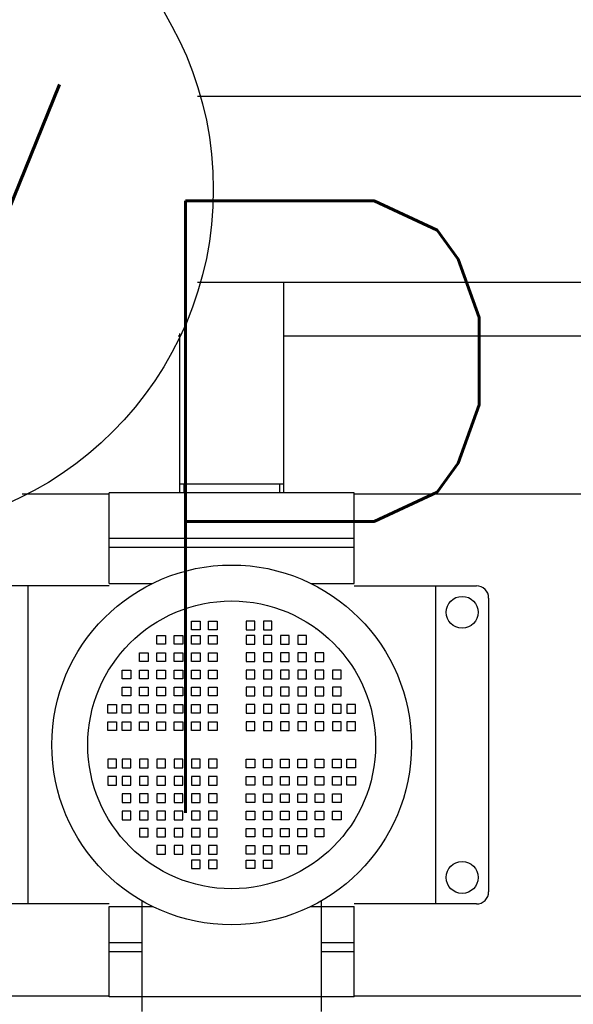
# Model space of a CAD drawing. Header units: inches. Extents: x -281236 to -70395, y 38777 to 102341.
# Tile 41 of 244: x -139533 to -139511, y 41517 to 41557. Entities that reach past the tile are written whole.
import ezdxf

# ---------------------------------------------------------------- set-up
doc = ezdxf.new("R2010")
doc.units = ezdxf.units.IN
doc.header["$MEASUREMENT"] = 0
doc.layers.add('Cieniutko', color=8, linetype='Continuous')
doc.layers.add('E50', color=3, linetype='Continuous')
doc.styles.add('ROMANS', font='romans', dxfattribs={"width": 0.85})

msp = doc.modelspace()

# ---------------------------------------------------------------- linework, layer by layer
at = {"layer": 'Cieniutko'}
for p, q in [((-139526.209, 41553.628), (-139487.11, 41553.628)), ((-139522.69, 41546.018), (-139526.21, 41546.018)), ((-139522.69, 41546.018), (-139522.69, 41537.422)), ((-139501.93, 41546.018), (-139522.69, 41546.018)), ((-139526.93, 41543.822), (-139526.994, 41543.822)), ((-139526.93, 41537.422), (-139526.93, 41543.932)), ((-139501.93, 41543.822), (-139522.69, 41543.822)), ((-139522.69, 41537.771), (-139526.93, 41537.771)), ((-139526.76, 41537.771), (-139526.76, 41537.422)), ((-139522.86, 41537.771), (-139522.86, 41537.422)), ((-139529.81, 41537.372), (-139533.368, 41537.372)), ((-139529.81, 41537.372), (-139533.368, 41537.372)), ((-139519.81, 41537.422), (-139529.81, 41537.422)), ((-139529.81, 41533.722), (-139529.81, 41537.422)), ((-139519.81, 41533.722), (-139519.81, 41537.422)), ((-139504.81, 41537.372), (-139519.81, 41537.372)), ((-139504.81, 41537.372), (-139519.81, 41537.372)), ((-139529.81, 41535.572), (-139519.81, 41535.572)), ((-139529.81, 41535.202), (-139519.81, 41535.202)), ((-139529.81, 41533.622), (-139534.81, 41533.622)), ((-139533.143, 41533.622), (-139533.143, 41520.622)), ((-139529.81, 41533.722), (-139528.044, 41533.722)), ((-139521.575, 41533.722), (-139519.81, 41533.722)), ((-139519.81, 41533.622), (-139514.81, 41533.622)), ((-139516.476, 41533.622), (-139516.476, 41520.622)), ((-139514.31, 41533.122), (-139514.31, 41521.122)), ((-139526.456, 41531.826), (-139526.456, 41532.179)), ((-139526.456, 41532.179), (-139526.103, 41532.179)), ((-139526.103, 41532.179), (-139526.103, 41531.826)), ((-139525.751, 41531.826), (-139525.751, 41532.179)), ((-139525.751, 41532.179), (-139525.398, 41532.179)), ((-139525.398, 41532.179), (-139525.398, 41531.826)), ((-139523.869, 41532.179), (-139524.222, 41532.179)), ((-139524.222, 41532.179), (-139524.222, 41531.826)), ((-139523.869, 41531.826), (-139523.869, 41532.179)), ((-139523.163, 41532.179), (-139523.516, 41532.179)), ((-139523.516, 41532.179), (-139523.516, 41531.826)), ((-139523.163, 41531.826), (-139523.163, 41532.179)), ((-139527.867, 41531.238), (-139527.867, 41531.591)), ((-139527.867, 41531.591), (-139527.515, 41531.591)), ((-139527.867, 41531.238), (-139527.867, 41531.591)), ((-139527.867, 41531.591), (-139527.515, 41531.591)), ((-139527.515, 41531.591), (-139527.515, 41531.238)), ((-139527.515, 41531.591), (-139527.515, 41531.238)), ((-139527.162, 41531.238), (-139527.162, 41531.591)), ((-139527.162, 41531.591), (-139526.809, 41531.591)), ((-139526.809, 41531.591), (-139526.809, 41531.238)), ((-139526.103, 41531.826), (-139526.456, 41531.826)), ((-139526.456, 41531.238), (-139526.456, 41531.591)), ((-139526.456, 41531.591), (-139526.103, 41531.591)), ((-139526.103, 41531.591), (-139526.103, 41531.238)), ((-139525.398, 41531.826), (-139525.751, 41531.826)), ((-139525.751, 41531.238), (-139525.751, 41531.591)), ((-139525.751, 41531.591), (-139525.398, 41531.591)), ((-139525.398, 41531.591), (-139525.398, 41531.238)), ((-139524.222, 41531.826), (-139523.869, 41531.826)), ((-139523.869, 41531.591), (-139524.222, 41531.591)), ((-139524.222, 41531.591), (-139524.222, 41531.238)), ((-139523.869, 41531.238), (-139523.869, 41531.591)), ((-139523.516, 41531.826), (-139523.163, 41531.826)), ((-139523.163, 41531.591), (-139523.516, 41531.591)), ((-139523.516, 41531.591), (-139523.516, 41531.238)), ((-139523.163, 41531.238), (-139523.163, 41531.591)), ((-139522.458, 41531.591), (-139522.811, 41531.591)), ((-139522.811, 41531.591), (-139522.811, 41531.238)), ((-139522.458, 41531.238), (-139522.458, 41531.591)), ((-139521.752, 41531.591), (-139522.105, 41531.591)), ((-139522.105, 41531.591), (-139522.105, 41531.238)), ((-139521.752, 41531.591), (-139522.105, 41531.591)), ((-139522.105, 41531.591), (-139522.105, 41531.238)), ((-139521.752, 41531.238), (-139521.752, 41531.591)), ((-139521.752, 41531.238), (-139521.752, 41531.591)), ((-139521.329, 41531.861), (-139521.39, 41531.861)), ((-139527.515, 41531.238), (-139527.867, 41531.238)), ((-139527.515, 41531.238), (-139527.867, 41531.238)), ((-139526.809, 41531.238), (-139527.162, 41531.238)), ((-139526.103, 41531.238), (-139526.456, 41531.238)), ((-139525.398, 41531.238), (-139525.751, 41531.238)), ((-139524.222, 41531.238), (-139523.869, 41531.238)), ((-139523.516, 41531.238), (-139523.163, 41531.238)), ((-139522.811, 41531.238), (-139522.458, 41531.238)), ((-139522.105, 41531.238), (-139521.752, 41531.238)), ((-139522.105, 41531.238), (-139521.752, 41531.238)), ((-139528.573, 41530.532), (-139528.573, 41530.885)), ((-139528.573, 41530.885), (-139528.22, 41530.885)), ((-139528.22, 41530.885), (-139528.22, 41530.532)), ((-139527.867, 41530.532), (-139527.867, 41530.885)), ((-139527.867, 41530.885), (-139527.515, 41530.885)), ((-139527.867, 41530.532), (-139527.867, 41530.885)), ((-139527.867, 41530.885), (-139527.515, 41530.885)), ((-139527.515, 41530.885), (-139527.515, 41530.532)), ((-139527.515, 41530.885), (-139527.515, 41530.532)), ((-139527.162, 41530.532), (-139527.162, 41530.885)), ((-139527.162, 41530.885), (-139526.809, 41530.885)), ((-139526.809, 41530.885), (-139526.809, 41530.532)), ((-139526.456, 41530.532), (-139526.456, 41530.885)), ((-139526.456, 41530.885), (-139526.103, 41530.885)), ((-139526.103, 41530.885), (-139526.103, 41530.532)), ((-139525.751, 41530.532), (-139525.751, 41530.885)), ((-139525.751, 41530.885), (-139525.398, 41530.885)), ((-139525.398, 41530.885), (-139525.398, 41530.532)), ((-139523.869, 41530.885), (-139524.222, 41530.885)), ((-139524.222, 41530.885), (-139524.222, 41530.532)), ((-139523.869, 41530.532), (-139523.869, 41530.885)), ((-139523.163, 41530.885), (-139523.516, 41530.885)), ((-139523.516, 41530.885), (-139523.516, 41530.532)), ((-139523.163, 41530.532), (-139523.163, 41530.885)), ((-139522.458, 41530.885), (-139522.811, 41530.885)), ((-139522.811, 41530.885), (-139522.811, 41530.532)), ((-139522.458, 41530.532), (-139522.458, 41530.885)), ((-139521.752, 41530.885), (-139522.105, 41530.885)), ((-139522.105, 41530.885), (-139522.105, 41530.532)), ((-139521.752, 41530.885), (-139522.105, 41530.885)), ((-139522.105, 41530.885), (-139522.105, 41530.532)), ((-139521.752, 41530.532), (-139521.752, 41530.885)), ((-139521.752, 41530.532), (-139521.752, 41530.885)), ((-139521.047, 41530.885), (-139521.399, 41530.885)), ((-139521.399, 41530.885), (-139521.399, 41530.532)), ((-139521.047, 41530.532), (-139521.047, 41530.885)), ((-139528.22, 41530.532), (-139528.573, 41530.532)), ((-139527.515, 41530.532), (-139527.867, 41530.532)), ((-139527.515, 41530.532), (-139527.867, 41530.532)), ((-139526.809, 41530.532), (-139527.162, 41530.532)), ((-139526.103, 41530.532), (-139526.456, 41530.532)), ((-139525.398, 41530.532), (-139525.751, 41530.532)), ((-139524.222, 41530.532), (-139523.869, 41530.532)), ((-139523.516, 41530.532), (-139523.163, 41530.532)), ((-139522.811, 41530.532), (-139522.458, 41530.532)), ((-139522.105, 41530.532), (-139521.752, 41530.532)), ((-139522.105, 41530.532), (-139521.752, 41530.532)), ((-139521.399, 41530.532), (-139521.047, 41530.532)), ((-139529.279, 41529.827), (-139529.279, 41530.18)), ((-139529.279, 41530.18), (-139528.926, 41530.18)), ((-139529.279, 41529.827), (-139529.279, 41530.18)), ((-139529.279, 41530.18), (-139528.926, 41530.18)), ((-139528.926, 41530.18), (-139528.926, 41529.827)), ((-139528.926, 41530.18), (-139528.926, 41529.827)), ((-139528.573, 41529.827), (-139528.573, 41530.18)), ((-139528.573, 41530.18), (-139528.22, 41530.18)), ((-139528.573, 41529.827), (-139528.573, 41530.18)), ((-139528.573, 41530.18), (-139528.22, 41530.18)), ((-139528.22, 41530.18), (-139528.22, 41529.827)), ((-139528.22, 41530.18), (-139528.22, 41529.827)), ((-139527.867, 41529.827), (-139527.867, 41530.18)), ((-139527.867, 41530.18), (-139527.515, 41530.18)), ((-139527.867, 41529.827), (-139527.867, 41530.18)), ((-139527.867, 41530.18), (-139527.515, 41530.18)), ((-139527.867, 41529.827), (-139527.867, 41530.18)), ((-139527.867, 41530.18), (-139527.515, 41530.18)), ((-139527.867, 41529.827), (-139527.867, 41530.18)), ((-139527.867, 41530.18), (-139527.515, 41530.18)), ((-139527.515, 41530.18), (-139527.515, 41529.827)), ((-139527.515, 41530.18), (-139527.515, 41529.827)), ((-139527.515, 41530.18), (-139527.515, 41529.827)), ((-139527.515, 41530.18), (-139527.515, 41529.827)), ((-139527.162, 41529.827), (-139527.162, 41530.18)), ((-139527.162, 41530.18), (-139526.809, 41530.18)), ((-139527.162, 41529.827), (-139527.162, 41530.18)), ((-139527.162, 41530.18), (-139526.809, 41530.18)), ((-139526.809, 41530.18), (-139526.809, 41529.827)), ((-139526.809, 41530.18), (-139526.809, 41529.827)), ((-139526.456, 41529.827), (-139526.456, 41530.18)), ((-139526.456, 41530.18), (-139526.103, 41530.18)), ((-139526.456, 41529.827), (-139526.456, 41530.18)), ((-139526.456, 41530.18), (-139526.103, 41530.18)), ((-139526.103, 41530.18), (-139526.103, 41529.827)), ((-139526.103, 41530.18), (-139526.103, 41529.827)), ((-139525.751, 41529.827), (-139525.751, 41530.18)), ((-139525.751, 41530.18), (-139525.398, 41530.18)), ((-139525.751, 41529.827), (-139525.751, 41530.18)), ((-139525.751, 41530.18), (-139525.398, 41530.18)), ((-139525.398, 41530.18), (-139525.398, 41529.827)), ((-139525.398, 41530.18), (-139525.398, 41529.827)), ((-139523.869, 41530.18), (-139524.222, 41530.18)), ((-139524.222, 41530.18), (-139524.222, 41529.827)), ((-139523.869, 41530.18), (-139524.222, 41530.18)), ((-139524.222, 41530.18), (-139524.222, 41529.827)), ((-139523.869, 41529.827), (-139523.869, 41530.18)), ((-139523.869, 41529.827), (-139523.869, 41530.18)), ((-139523.163, 41530.18), (-139523.516, 41530.18)), ((-139523.516, 41530.18), (-139523.516, 41529.827)), ((-139523.163, 41530.18), (-139523.516, 41530.18)), ((-139523.516, 41530.18), (-139523.516, 41529.827)), ((-139523.163, 41529.827), (-139523.163, 41530.18)), ((-139523.163, 41529.827), (-139523.163, 41530.18)), ((-139522.458, 41530.18), (-139522.811, 41530.18)), ((-139522.811, 41530.18), (-139522.811, 41529.827)), ((-139522.458, 41530.18), (-139522.811, 41530.18)), ((-139522.811, 41530.18), (-139522.811, 41529.827)), ((-139522.458, 41529.827), (-139522.458, 41530.18)), ((-139522.458, 41529.827), (-139522.458, 41530.18)), ((-139521.752, 41530.18), (-139522.105, 41530.18)), ((-139522.105, 41530.18), (-139522.105, 41529.827)), ((-139521.752, 41530.18), (-139522.105, 41530.18)), ((-139522.105, 41530.18), (-139522.105, 41529.827)), ((-139521.752, 41530.18), (-139522.105, 41530.18)), ((-139522.105, 41530.18), (-139522.105, 41529.827)), ((-139521.752, 41530.18), (-139522.105, 41530.18)), ((-139522.105, 41530.18), (-139522.105, 41529.827)), ((-139521.752, 41529.827), (-139521.752, 41530.18)), ((-139521.752, 41529.827), (-139521.752, 41530.18)), ((-139521.752, 41529.827), (-139521.752, 41530.18)), ((-139521.752, 41529.827), (-139521.752, 41530.18)), ((-139521.047, 41530.18), (-139521.399, 41530.18)), ((-139521.399, 41530.18), (-139521.399, 41529.827)), ((-139521.047, 41530.18), (-139521.399, 41530.18)), ((-139521.399, 41530.18), (-139521.399, 41529.827)), ((-139521.047, 41529.827), (-139521.047, 41530.18)), ((-139521.047, 41529.827), (-139521.047, 41530.18)), ((-139520.341, 41530.18), (-139520.694, 41530.18)), ((-139520.694, 41530.18), (-139520.694, 41529.827)), ((-139520.341, 41530.18), (-139520.694, 41530.18)), ((-139520.694, 41530.18), (-139520.694, 41529.827)), ((-139520.341, 41529.827), (-139520.341, 41530.18)), ((-139520.341, 41529.827), (-139520.341, 41530.18)), ((-139528.926, 41529.827), (-139529.279, 41529.827)), ((-139528.926, 41529.827), (-139529.279, 41529.827)), ((-139529.279, 41529.121), (-139529.279, 41529.474)), ((-139529.279, 41529.474), (-139528.926, 41529.474)), ((-139528.926, 41529.474), (-139528.926, 41529.121)), ((-139528.22, 41529.827), (-139528.573, 41529.827)), ((-139528.22, 41529.827), (-139528.573, 41529.827)), ((-139528.573, 41529.121), (-139528.573, 41529.474)), ((-139528.573, 41529.474), (-139528.22, 41529.474)), ((-139528.22, 41529.474), (-139528.22, 41529.121)), ((-139527.515, 41529.827), (-139527.867, 41529.827)), ((-139527.515, 41529.827), (-139527.867, 41529.827)), ((-139527.515, 41529.827), (-139527.867, 41529.827)), ((-139527.515, 41529.827), (-139527.867, 41529.827)), ((-139527.867, 41529.121), (-139527.867, 41529.474)), ((-139527.867, 41529.474), (-139527.515, 41529.474)), ((-139527.867, 41529.121), (-139527.867, 41529.474)), ((-139527.867, 41529.474), (-139527.515, 41529.474)), ((-139527.515, 41529.474), (-139527.515, 41529.121)), ((-139527.515, 41529.474), (-139527.515, 41529.121)), ((-139526.809, 41529.827), (-139527.162, 41529.827)), ((-139526.809, 41529.827), (-139527.162, 41529.827)), ((-139527.162, 41529.121), (-139527.162, 41529.474)), ((-139527.162, 41529.474), (-139526.809, 41529.474)), ((-139526.809, 41529.474), (-139526.809, 41529.121)), ((-139526.103, 41529.827), (-139526.456, 41529.827)), ((-139526.103, 41529.827), (-139526.456, 41529.827)), ((-139526.456, 41529.121), (-139526.456, 41529.474)), ((-139526.456, 41529.474), (-139526.103, 41529.474)), ((-139526.103, 41529.474), (-139526.103, 41529.121)), ((-139525.398, 41529.827), (-139525.751, 41529.827)), ((-139525.398, 41529.827), (-139525.751, 41529.827)), ((-139525.751, 41529.121), (-139525.751, 41529.474)), ((-139525.751, 41529.474), (-139525.398, 41529.474)), ((-139525.398, 41529.474), (-139525.398, 41529.121)), ((-139524.222, 41529.827), (-139523.869, 41529.827)), ((-139524.222, 41529.827), (-139523.869, 41529.827)), ((-139523.869, 41529.474), (-139524.222, 41529.474)), ((-139524.222, 41529.474), (-139524.222, 41529.121)), ((-139523.869, 41529.121), (-139523.869, 41529.474)), ((-139523.516, 41529.827), (-139523.163, 41529.827)), ((-139523.516, 41529.827), (-139523.163, 41529.827)), ((-139523.163, 41529.474), (-139523.516, 41529.474)), ((-139523.516, 41529.474), (-139523.516, 41529.121)), ((-139523.163, 41529.121), (-139523.163, 41529.474)), ((-139522.811, 41529.827), (-139522.458, 41529.827)), ((-139522.811, 41529.827), (-139522.458, 41529.827)), ((-139522.458, 41529.474), (-139522.811, 41529.474)), ((-139522.811, 41529.474), (-139522.811, 41529.121)), ((-139522.458, 41529.121), (-139522.458, 41529.474)), ((-139522.105, 41529.827), (-139521.752, 41529.827)), ((-139522.105, 41529.827), (-139521.752, 41529.827)), ((-139522.105, 41529.827), (-139521.752, 41529.827)), ((-139522.105, 41529.827), (-139521.752, 41529.827)), ((-139521.752, 41529.474), (-139522.105, 41529.474)), ((-139522.105, 41529.474), (-139522.105, 41529.121)), ((-139521.752, 41529.474), (-139522.105, 41529.474)), ((-139522.105, 41529.474), (-139522.105, 41529.121)), ((-139521.752, 41529.121), (-139521.752, 41529.474)), ((-139521.752, 41529.121), (-139521.752, 41529.474)), ((-139521.399, 41529.827), (-139521.047, 41529.827)), ((-139521.399, 41529.827), (-139521.047, 41529.827)), ((-139521.047, 41529.474), (-139521.399, 41529.474)), ((-139521.399, 41529.474), (-139521.399, 41529.121)), ((-139521.047, 41529.121), (-139521.047, 41529.474)), ((-139520.694, 41529.827), (-139520.341, 41529.827)), ((-139520.694, 41529.827), (-139520.341, 41529.827)), ((-139520.341, 41529.474), (-139520.694, 41529.474)), ((-139520.694, 41529.474), (-139520.694, 41529.121)), ((-139520.341, 41529.121), (-139520.341, 41529.474)), ((-139528.926, 41529.121), (-139529.279, 41529.121)), ((-139528.22, 41529.121), (-139528.573, 41529.121)), ((-139527.515, 41529.121), (-139527.867, 41529.121)), ((-139527.515, 41529.121), (-139527.867, 41529.121)), ((-139526.809, 41529.121), (-139527.162, 41529.121)), ((-139526.103, 41529.121), (-139526.456, 41529.121)), ((-139525.398, 41529.121), (-139525.751, 41529.121)), ((-139524.222, 41529.121), (-139523.869, 41529.121)), ((-139523.516, 41529.121), (-139523.163, 41529.121)), ((-139522.811, 41529.121), (-139522.458, 41529.121)), ((-139522.105, 41529.121), (-139521.752, 41529.121)), ((-139522.105, 41529.121), (-139521.752, 41529.121)), ((-139521.399, 41529.121), (-139521.047, 41529.121)), ((-139520.694, 41529.121), (-139520.341, 41529.121)), ((-139529.867, 41528.416), (-139529.867, 41528.768)), ((-139529.867, 41528.768), (-139529.514, 41528.768)), ((-139529.514, 41528.768), (-139529.514, 41528.416)), ((-139529.279, 41528.416), (-139529.279, 41528.768)), ((-139529.279, 41528.768), (-139528.926, 41528.768)), ((-139528.926, 41528.768), (-139528.926, 41528.416)), ((-139528.573, 41528.416), (-139528.573, 41528.768)), ((-139528.573, 41528.768), (-139528.22, 41528.768)), ((-139528.22, 41528.768), (-139528.22, 41528.416)), ((-139527.867, 41528.416), (-139527.867, 41528.768)), ((-139527.867, 41528.768), (-139527.515, 41528.768)), ((-139527.867, 41528.416), (-139527.867, 41528.768)), ((-139527.867, 41528.768), (-139527.515, 41528.768)), ((-139527.515, 41528.768), (-139527.515, 41528.416)), ((-139527.515, 41528.768), (-139527.515, 41528.416)), ((-139527.162, 41528.416), (-139527.162, 41528.768)), ((-139527.162, 41528.768), (-139526.809, 41528.768)), ((-139526.809, 41528.768), (-139526.809, 41528.416)), ((-139526.456, 41528.416), (-139526.456, 41528.768)), ((-139526.456, 41528.768), (-139526.103, 41528.768)), ((-139526.103, 41528.768), (-139526.103, 41528.416)), ((-139525.751, 41528.416), (-139525.751, 41528.768)), ((-139525.751, 41528.768), (-139525.398, 41528.768)), ((-139525.398, 41528.768), (-139525.398, 41528.416)), ((-139523.869, 41528.768), (-139524.222, 41528.768)), ((-139524.222, 41528.768), (-139524.222, 41528.416)), ((-139523.869, 41528.416), (-139523.869, 41528.768)), ((-139523.163, 41528.768), (-139523.516, 41528.768)), ((-139523.516, 41528.768), (-139523.516, 41528.416)), ((-139523.163, 41528.416), (-139523.163, 41528.768)), ((-139522.458, 41528.768), (-139522.811, 41528.768)), ((-139522.811, 41528.768), (-139522.811, 41528.416)), ((-139522.458, 41528.416), (-139522.458, 41528.768)), ((-139521.752, 41528.768), (-139522.105, 41528.768)), ((-139522.105, 41528.768), (-139522.105, 41528.416)), ((-139521.752, 41528.768), (-139522.105, 41528.768)), ((-139522.105, 41528.768), (-139522.105, 41528.416)), ((-139521.752, 41528.416), (-139521.752, 41528.768)), ((-139521.752, 41528.416), (-139521.752, 41528.768)), ((-139521.047, 41528.768), (-139521.399, 41528.768)), ((-139521.399, 41528.768), (-139521.399, 41528.416)), ((-139521.047, 41528.416), (-139521.047, 41528.768)), ((-139520.341, 41528.768), (-139520.694, 41528.768)), ((-139520.694, 41528.768), (-139520.694, 41528.416)), ((-139520.341, 41528.416), (-139520.341, 41528.768)), ((-139519.753, 41528.768), (-139520.106, 41528.768)), ((-139520.106, 41528.768), (-139520.106, 41528.416)), ((-139519.753, 41528.416), (-139519.753, 41528.768)), ((-139529.514, 41528.416), (-139529.867, 41528.416)), ((-139528.926, 41528.416), (-139529.279, 41528.416)), ((-139528.22, 41528.416), (-139528.573, 41528.416)), ((-139527.515, 41528.416), (-139527.867, 41528.416)), ((-139527.515, 41528.416), (-139527.867, 41528.416)), ((-139526.809, 41528.416), (-139527.162, 41528.416)), ((-139526.103, 41528.416), (-139526.456, 41528.416)), ((-139525.398, 41528.416), (-139525.751, 41528.416)), ((-139524.222, 41528.416), (-139523.869, 41528.416)), ((-139523.516, 41528.416), (-139523.163, 41528.416)), ((-139522.811, 41528.416), (-139522.458, 41528.416)), ((-139522.105, 41528.416), (-139521.752, 41528.416)), ((-139522.105, 41528.416), (-139521.752, 41528.416)), ((-139521.399, 41528.416), (-139521.047, 41528.416)), ((-139520.694, 41528.416), (-139520.341, 41528.416)), ((-139520.106, 41528.416), (-139519.753, 41528.416)), ((-139529.867, 41527.71), (-139529.867, 41528.063)), ((-139529.867, 41528.063), (-139529.514, 41528.063)), ((-139529.514, 41528.063), (-139529.514, 41527.71)), ((-139529.279, 41527.71), (-139529.279, 41528.063)), ((-139529.279, 41528.063), (-139528.926, 41528.063)), ((-139528.926, 41528.063), (-139528.926, 41527.71)), ((-139528.573, 41527.71), (-139528.573, 41528.063)), ((-139528.573, 41528.063), (-139528.22, 41528.063)), ((-139528.22, 41528.063), (-139528.22, 41527.71)), ((-139527.867, 41527.71), (-139527.867, 41528.063)), ((-139527.867, 41528.063), (-139527.515, 41528.063)), ((-139527.867, 41527.71), (-139527.867, 41528.063)), ((-139527.867, 41528.063), (-139527.515, 41528.063)), ((-139527.515, 41528.063), (-139527.515, 41527.71)), ((-139527.515, 41528.063), (-139527.515, 41527.71)), ((-139527.162, 41527.71), (-139527.162, 41528.063)), ((-139527.162, 41528.063), (-139526.809, 41528.063)), ((-139526.809, 41528.063), (-139526.809, 41527.71)), ((-139526.456, 41527.71), (-139526.456, 41528.063)), ((-139526.456, 41528.063), (-139526.103, 41528.063)), ((-139526.103, 41528.063), (-139526.103, 41527.71)), ((-139525.751, 41527.71), (-139525.751, 41528.063)), ((-139525.751, 41528.063), (-139525.398, 41528.063)), ((-139525.398, 41528.063), (-139525.398, 41527.71)), ((-139523.869, 41528.063), (-139524.222, 41528.063)), ((-139524.222, 41528.063), (-139524.222, 41527.71)), ((-139523.869, 41527.71), (-139523.869, 41528.063)), ((-139523.163, 41528.063), (-139523.516, 41528.063)), ((-139523.516, 41528.063), (-139523.516, 41527.71)), ((-139523.163, 41527.71), (-139523.163, 41528.063)), ((-139522.458, 41528.063), (-139522.811, 41528.063)), ((-139522.811, 41528.063), (-139522.811, 41527.71)), ((-139522.458, 41527.71), (-139522.458, 41528.063)), ((-139521.752, 41528.063), (-139522.105, 41528.063)), ((-139522.105, 41528.063), (-139522.105, 41527.71)), ((-139521.752, 41528.063), (-139522.105, 41528.063)), ((-139522.105, 41528.063), (-139522.105, 41527.71)), ((-139521.752, 41527.71), (-139521.752, 41528.063)), ((-139521.752, 41527.71), (-139521.752, 41528.063)), ((-139521.047, 41528.063), (-139521.399, 41528.063)), ((-139521.399, 41528.063), (-139521.399, 41527.71)), ((-139521.047, 41527.71), (-139521.047, 41528.063)), ((-139520.341, 41528.063), (-139520.694, 41528.063)), ((-139520.694, 41528.063), (-139520.694, 41527.71)), ((-139520.341, 41527.71), (-139520.341, 41528.063)), ((-139519.753, 41528.063), (-139520.106, 41528.063)), ((-139520.106, 41528.063), (-139520.106, 41527.71)), ((-139519.753, 41527.71), (-139519.753, 41528.063)), ((-139529.514, 41527.71), (-139529.867, 41527.71)), ((-139528.926, 41527.71), (-139529.279, 41527.71)), ((-139528.22, 41527.71), (-139528.573, 41527.71)), ((-139527.515, 41527.71), (-139527.867, 41527.71)), ((-139527.515, 41527.71), (-139527.867, 41527.71)), ((-139526.809, 41527.71), (-139527.162, 41527.71)), ((-139526.103, 41527.71), (-139526.456, 41527.71)), ((-139525.398, 41527.71), (-139525.751, 41527.71)), ((-139524.222, 41527.71), (-139523.869, 41527.71)), ((-139523.516, 41527.71), (-139523.163, 41527.71)), ((-139522.811, 41527.71), (-139522.458, 41527.71)), ((-139522.105, 41527.71), (-139521.752, 41527.71)), ((-139522.105, 41527.71), (-139521.752, 41527.71)), ((-139521.399, 41527.71), (-139521.047, 41527.71)), ((-139520.694, 41527.71), (-139520.341, 41527.71)), ((-139520.106, 41527.71), (-139519.753, 41527.71)), ((-139529.514, 41526.534), (-139529.867, 41526.534)), ((-139529.867, 41526.534), (-139529.867, 41526.181)), ((-139529.514, 41526.181), (-139529.514, 41526.534)), ((-139528.926, 41526.534), (-139529.279, 41526.534)), ((-139529.279, 41526.534), (-139529.279, 41526.181)), ((-139528.926, 41526.181), (-139528.926, 41526.534)), ((-139528.22, 41526.534), (-139528.573, 41526.534)), ((-139528.573, 41526.534), (-139528.573, 41526.181)), ((-139528.22, 41526.181), (-139528.22, 41526.534)), ((-139527.515, 41526.534), (-139527.867, 41526.534)), ((-139527.867, 41526.534), (-139527.867, 41526.181)), ((-139527.515, 41526.534), (-139527.867, 41526.534)), ((-139527.867, 41526.534), (-139527.867, 41526.181)), ((-139527.515, 41526.181), (-139527.515, 41526.534)), ((-139527.515, 41526.181), (-139527.515, 41526.534)), ((-139526.809, 41526.534), (-139527.162, 41526.534)), ((-139527.162, 41526.534), (-139527.162, 41526.181)), ((-139526.809, 41526.181), (-139526.809, 41526.534)), ((-139526.103, 41526.534), (-139526.456, 41526.534)), ((-139526.456, 41526.534), (-139526.456, 41526.181)), ((-139526.103, 41526.181), (-139526.103, 41526.534)), ((-139525.398, 41526.534), (-139525.751, 41526.534)), ((-139525.751, 41526.534), (-139525.751, 41526.181)), ((-139525.398, 41526.181), (-139525.398, 41526.534)), ((-139524.222, 41526.534), (-139523.869, 41526.534)), ((-139524.222, 41526.181), (-139524.222, 41526.534)), ((-139523.869, 41526.534), (-139523.869, 41526.181)), ((-139523.516, 41526.534), (-139523.163, 41526.534)), ((-139523.516, 41526.181), (-139523.516, 41526.534)), ((-139523.163, 41526.534), (-139523.163, 41526.181)), ((-139522.811, 41526.534), (-139522.458, 41526.534)), ((-139522.811, 41526.181), (-139522.811, 41526.534)), ((-139522.458, 41526.534), (-139522.458, 41526.181)), ((-139522.105, 41526.534), (-139521.752, 41526.534)), ((-139522.105, 41526.181), (-139522.105, 41526.534)), ((-139522.105, 41526.534), (-139521.752, 41526.534)), ((-139522.105, 41526.181), (-139522.105, 41526.534)), ((-139521.752, 41526.534), (-139521.752, 41526.181)), ((-139521.752, 41526.534), (-139521.752, 41526.181)), ((-139521.399, 41526.534), (-139521.047, 41526.534)), ((-139521.399, 41526.181), (-139521.399, 41526.534)), ((-139521.047, 41526.534), (-139521.047, 41526.181)), ((-139520.694, 41526.534), (-139520.341, 41526.534)), ((-139520.694, 41526.181), (-139520.694, 41526.534)), ((-139520.341, 41526.534), (-139520.341, 41526.181)), ((-139520.106, 41526.534), (-139519.753, 41526.534)), ((-139520.106, 41526.181), (-139520.106, 41526.534)), ((-139519.753, 41526.534), (-139519.753, 41526.181)), ((-139529.867, 41526.181), (-139529.514, 41526.181)), ((-139529.279, 41526.181), (-139528.926, 41526.181)), ((-139528.573, 41526.181), (-139528.22, 41526.181)), ((-139527.867, 41526.181), (-139527.515, 41526.181)), ((-139527.867, 41526.181), (-139527.515, 41526.181)), ((-139527.162, 41526.181), (-139526.809, 41526.181)), ((-139526.456, 41526.181), (-139526.103, 41526.181)), ((-139525.751, 41526.181), (-139525.398, 41526.181)), ((-139523.869, 41526.181), (-139524.222, 41526.181)), ((-139523.163, 41526.181), (-139523.516, 41526.181)), ((-139522.458, 41526.181), (-139522.811, 41526.181)), ((-139521.752, 41526.181), (-139522.105, 41526.181)), ((-139521.752, 41526.181), (-139522.105, 41526.181)), ((-139521.047, 41526.181), (-139521.399, 41526.181)), ((-139520.341, 41526.181), (-139520.694, 41526.181)), ((-139519.753, 41526.181), (-139520.106, 41526.181)), ((-139529.514, 41525.828), (-139529.867, 41525.828)), ((-139529.867, 41525.828), (-139529.867, 41525.476)), ((-139529.867, 41525.476), (-139529.514, 41525.476)), ((-139529.514, 41525.476), (-139529.514, 41525.828)), ((-139528.926, 41525.828), (-139529.279, 41525.828)), ((-139529.279, 41525.828), (-139529.279, 41525.476)), ((-139529.279, 41525.476), (-139528.926, 41525.476)), ((-139528.926, 41525.476), (-139528.926, 41525.828)), ((-139528.22, 41525.828), (-139528.573, 41525.828)), ((-139528.573, 41525.828), (-139528.573, 41525.476)), ((-139528.573, 41525.476), (-139528.22, 41525.476)), ((-139528.22, 41525.476), (-139528.22, 41525.828)), ((-139527.515, 41525.828), (-139527.867, 41525.828)), ((-139527.867, 41525.828), (-139527.867, 41525.476)), ((-139527.515, 41525.828), (-139527.867, 41525.828)), ((-139527.867, 41525.828), (-139527.867, 41525.476)), ((-139527.867, 41525.476), (-139527.515, 41525.476)), ((-139527.867, 41525.476), (-139527.515, 41525.476)), ((-139527.515, 41525.476), (-139527.515, 41525.828)), ((-139527.515, 41525.476), (-139527.515, 41525.828)), ((-139526.809, 41525.828), (-139527.162, 41525.828)), ((-139527.162, 41525.828), (-139527.162, 41525.476)), ((-139527.162, 41525.476), (-139526.809, 41525.476)), ((-139526.809, 41525.476), (-139526.809, 41525.828)), ((-139526.103, 41525.828), (-139526.456, 41525.828)), ((-139526.456, 41525.828), (-139526.456, 41525.476)), ((-139526.456, 41525.476), (-139526.103, 41525.476)), ((-139526.103, 41525.476), (-139526.103, 41525.828)), ((-139525.398, 41525.828), (-139525.751, 41525.828)), ((-139525.751, 41525.828), (-139525.751, 41525.476)), ((-139525.751, 41525.476), (-139525.398, 41525.476)), ((-139525.398, 41525.476), (-139525.398, 41525.828)), ((-139524.222, 41525.828), (-139523.869, 41525.828)), ((-139524.222, 41525.476), (-139524.222, 41525.828)), ((-139523.869, 41525.476), (-139524.222, 41525.476)), ((-139523.869, 41525.828), (-139523.869, 41525.476)), ((-139523.516, 41525.828), (-139523.163, 41525.828)), ((-139523.516, 41525.476), (-139523.516, 41525.828)), ((-139523.163, 41525.476), (-139523.516, 41525.476)), ((-139523.163, 41525.828), (-139523.163, 41525.476)), ((-139522.811, 41525.828), (-139522.458, 41525.828)), ((-139522.811, 41525.476), (-139522.811, 41525.828)), ((-139522.458, 41525.476), (-139522.811, 41525.476)), ((-139522.458, 41525.828), (-139522.458, 41525.476)), ((-139522.105, 41525.828), (-139521.752, 41525.828)), ((-139522.105, 41525.476), (-139522.105, 41525.828)), ((-139522.105, 41525.828), (-139521.752, 41525.828)), ((-139522.105, 41525.476), (-139522.105, 41525.828)), ((-139521.752, 41525.476), (-139522.105, 41525.476)), ((-139521.752, 41525.476), (-139522.105, 41525.476)), ((-139521.752, 41525.828), (-139521.752, 41525.476)), ((-139521.752, 41525.828), (-139521.752, 41525.476)), ((-139521.399, 41525.828), (-139521.047, 41525.828)), ((-139521.399, 41525.476), (-139521.399, 41525.828)), ((-139521.047, 41525.476), (-139521.399, 41525.476)), ((-139521.047, 41525.828), (-139521.047, 41525.476)), ((-139520.694, 41525.828), (-139520.341, 41525.828)), ((-139520.694, 41525.476), (-139520.694, 41525.828)), ((-139520.341, 41525.476), (-139520.694, 41525.476)), ((-139520.341, 41525.828), (-139520.341, 41525.476)), ((-139520.106, 41525.828), (-139519.753, 41525.828)), ((-139520.106, 41525.476), (-139520.106, 41525.828)), ((-139519.753, 41525.476), (-139520.106, 41525.476)), ((-139519.753, 41525.828), (-139519.753, 41525.476)), ((-139528.926, 41525.123), (-139529.279, 41525.123)), ((-139529.279, 41525.123), (-139529.279, 41524.77)), ((-139528.926, 41524.77), (-139528.926, 41525.123)), ((-139528.22, 41525.123), (-139528.573, 41525.123)), ((-139528.573, 41525.123), (-139528.573, 41524.77)), ((-139528.22, 41524.77), (-139528.22, 41525.123)), ((-139527.515, 41525.123), (-139527.867, 41525.123)), ((-139527.867, 41525.123), (-139527.867, 41524.77)), ((-139527.515, 41525.123), (-139527.867, 41525.123)), ((-139527.867, 41525.123), (-139527.867, 41524.77)), ((-139527.515, 41524.77), (-139527.515, 41525.123)), ((-139527.515, 41524.77), (-139527.515, 41525.123)), ((-139526.809, 41525.123), (-139527.162, 41525.123)), ((-139527.162, 41525.123), (-139527.162, 41524.77)), ((-139526.809, 41524.77), (-139526.809, 41525.123)), ((-139526.103, 41525.123), (-139526.456, 41525.123)), ((-139526.456, 41525.123), (-139526.456, 41524.77)), ((-139526.103, 41524.77), (-139526.103, 41525.123)), ((-139525.398, 41525.123), (-139525.751, 41525.123)), ((-139525.751, 41525.123), (-139525.751, 41524.77)), ((-139525.398, 41524.77), (-139525.398, 41525.123)), ((-139524.222, 41525.123), (-139523.869, 41525.123)), ((-139524.222, 41524.77), (-139524.222, 41525.123)), ((-139523.869, 41525.123), (-139523.869, 41524.77)), ((-139523.516, 41525.123), (-139523.163, 41525.123)), ((-139523.516, 41524.77), (-139523.516, 41525.123)), ((-139523.163, 41525.123), (-139523.163, 41524.77)), ((-139522.811, 41525.123), (-139522.458, 41525.123)), ((-139522.811, 41524.77), (-139522.811, 41525.123)), ((-139522.458, 41525.123), (-139522.458, 41524.77)), ((-139522.105, 41525.123), (-139521.752, 41525.123)), ((-139522.105, 41524.77), (-139522.105, 41525.123)), ((-139522.105, 41525.123), (-139521.752, 41525.123)), ((-139522.105, 41524.77), (-139522.105, 41525.123)), ((-139521.752, 41525.123), (-139521.752, 41524.77)), ((-139521.752, 41525.123), (-139521.752, 41524.77)), ((-139521.399, 41525.123), (-139521.047, 41525.123)), ((-139521.399, 41524.77), (-139521.399, 41525.123)), ((-139521.047, 41525.123), (-139521.047, 41524.77)), ((-139520.694, 41525.123), (-139520.341, 41525.123)), ((-139520.694, 41524.77), (-139520.694, 41525.123)), ((-139520.341, 41525.123), (-139520.341, 41524.77)), ((-139529.279, 41524.77), (-139528.926, 41524.77)), ((-139528.573, 41524.77), (-139528.22, 41524.77)), ((-139527.867, 41524.77), (-139527.515, 41524.77)), ((-139527.867, 41524.77), (-139527.515, 41524.77)), ((-139527.162, 41524.77), (-139526.809, 41524.77)), ((-139526.456, 41524.77), (-139526.103, 41524.77)), ((-139525.751, 41524.77), (-139525.398, 41524.77)), ((-139523.869, 41524.77), (-139524.222, 41524.77)), ((-139523.163, 41524.77), (-139523.516, 41524.77)), ((-139522.458, 41524.77), (-139522.811, 41524.77)), ((-139521.752, 41524.77), (-139522.105, 41524.77)), ((-139521.752, 41524.77), (-139522.105, 41524.77)), ((-139521.047, 41524.77), (-139521.399, 41524.77)), ((-139520.341, 41524.77), (-139520.694, 41524.77)), ((-139528.926, 41524.417), (-139529.279, 41524.417)), ((-139529.279, 41524.417), (-139529.279, 41524.064)), ((-139528.926, 41524.417), (-139529.279, 41524.417)), ((-139529.279, 41524.417), (-139529.279, 41524.064)), ((-139528.926, 41524.064), (-139528.926, 41524.417)), ((-139528.926, 41524.064), (-139528.926, 41524.417)), ((-139528.22, 41524.417), (-139528.573, 41524.417)), ((-139528.573, 41524.417), (-139528.573, 41524.064)), ((-139528.22, 41524.417), (-139528.573, 41524.417)), ((-139528.573, 41524.417), (-139528.573, 41524.064)), ((-139528.22, 41524.064), (-139528.22, 41524.417)), ((-139528.22, 41524.064), (-139528.22, 41524.417)), ((-139527.515, 41524.417), (-139527.867, 41524.417)), ((-139527.867, 41524.417), (-139527.867, 41524.064)), ((-139527.515, 41524.417), (-139527.867, 41524.417)), ((-139527.867, 41524.417), (-139527.867, 41524.064)), ((-139527.515, 41524.417), (-139527.867, 41524.417)), ((-139527.867, 41524.417), (-139527.867, 41524.064)), ((-139527.515, 41524.417), (-139527.867, 41524.417)), ((-139527.867, 41524.417), (-139527.867, 41524.064)), ((-139527.515, 41524.064), (-139527.515, 41524.417)), ((-139527.515, 41524.064), (-139527.515, 41524.417)), ((-139527.515, 41524.064), (-139527.515, 41524.417)), ((-139527.515, 41524.064), (-139527.515, 41524.417)), ((-139526.809, 41524.417), (-139527.162, 41524.417)), ((-139527.162, 41524.417), (-139527.162, 41524.064)), ((-139526.809, 41524.417), (-139527.162, 41524.417)), ((-139527.162, 41524.417), (-139527.162, 41524.064)), ((-139526.809, 41524.064), (-139526.809, 41524.417)), ((-139526.809, 41524.064), (-139526.809, 41524.417)), ((-139526.103, 41524.417), (-139526.456, 41524.417)), ((-139526.456, 41524.417), (-139526.456, 41524.064)), ((-139526.103, 41524.417), (-139526.456, 41524.417)), ((-139526.456, 41524.417), (-139526.456, 41524.064)), ((-139526.103, 41524.064), (-139526.103, 41524.417)), ((-139526.103, 41524.064), (-139526.103, 41524.417)), ((-139525.398, 41524.417), (-139525.751, 41524.417)), ((-139525.751, 41524.417), (-139525.751, 41524.064)), ((-139525.398, 41524.417), (-139525.751, 41524.417)), ((-139525.751, 41524.417), (-139525.751, 41524.064)), ((-139525.398, 41524.064), (-139525.398, 41524.417)), ((-139525.398, 41524.064), (-139525.398, 41524.417)), ((-139524.222, 41524.417), (-139523.869, 41524.417)), ((-139524.222, 41524.064), (-139524.222, 41524.417)), ((-139524.222, 41524.417), (-139523.869, 41524.417)), ((-139524.222, 41524.064), (-139524.222, 41524.417)), ((-139523.869, 41524.417), (-139523.869, 41524.064)), ((-139523.869, 41524.417), (-139523.869, 41524.064)), ((-139523.516, 41524.417), (-139523.163, 41524.417)), ((-139523.516, 41524.064), (-139523.516, 41524.417)), ((-139523.516, 41524.417), (-139523.163, 41524.417)), ((-139523.516, 41524.064), (-139523.516, 41524.417)), ((-139523.163, 41524.417), (-139523.163, 41524.064)), ((-139523.163, 41524.417), (-139523.163, 41524.064)), ((-139522.811, 41524.417), (-139522.458, 41524.417)), ((-139522.811, 41524.064), (-139522.811, 41524.417)), ((-139522.811, 41524.417), (-139522.458, 41524.417)), ((-139522.811, 41524.064), (-139522.811, 41524.417)), ((-139522.458, 41524.417), (-139522.458, 41524.064)), ((-139522.458, 41524.417), (-139522.458, 41524.064)), ((-139522.105, 41524.417), (-139521.752, 41524.417)), ((-139522.105, 41524.064), (-139522.105, 41524.417)), ((-139522.105, 41524.417), (-139521.752, 41524.417)), ((-139522.105, 41524.064), (-139522.105, 41524.417)), ((-139522.105, 41524.417), (-139521.752, 41524.417)), ((-139522.105, 41524.064), (-139522.105, 41524.417)), ((-139522.105, 41524.417), (-139521.752, 41524.417)), ((-139522.105, 41524.064), (-139522.105, 41524.417)), ((-139521.752, 41524.417), (-139521.752, 41524.064)), ((-139521.752, 41524.417), (-139521.752, 41524.064)), ((-139521.752, 41524.417), (-139521.752, 41524.064)), ((-139521.752, 41524.417), (-139521.752, 41524.064)), ((-139521.399, 41524.417), (-139521.047, 41524.417)), ((-139521.399, 41524.064), (-139521.399, 41524.417)), ((-139521.399, 41524.417), (-139521.047, 41524.417)), ((-139521.399, 41524.064), (-139521.399, 41524.417)), ((-139521.047, 41524.417), (-139521.047, 41524.064)), ((-139521.047, 41524.417), (-139521.047, 41524.064)), ((-139520.694, 41524.417), (-139520.341, 41524.417)), ((-139520.694, 41524.064), (-139520.694, 41524.417)), ((-139520.694, 41524.417), (-139520.341, 41524.417)), ((-139520.694, 41524.064), (-139520.694, 41524.417)), ((-139520.341, 41524.417), (-139520.341, 41524.064)), ((-139520.341, 41524.417), (-139520.341, 41524.064)), ((-139529.279, 41524.064), (-139528.926, 41524.064)), ((-139529.279, 41524.064), (-139528.926, 41524.064)), ((-139528.573, 41524.064), (-139528.22, 41524.064)), ((-139528.573, 41524.064), (-139528.22, 41524.064)), ((-139527.867, 41524.064), (-139527.515, 41524.064)), ((-139527.867, 41524.064), (-139527.515, 41524.064)), ((-139527.867, 41524.064), (-139527.515, 41524.064)), ((-139527.867, 41524.064), (-139527.515, 41524.064)), ((-139527.162, 41524.064), (-139526.809, 41524.064)), ((-139527.162, 41524.064), (-139526.809, 41524.064)), ((-139526.456, 41524.064), (-139526.103, 41524.064)), ((-139526.456, 41524.064), (-139526.103, 41524.064)), ((-139525.751, 41524.064), (-139525.398, 41524.064)), ((-139525.751, 41524.064), (-139525.398, 41524.064)), ((-139523.869, 41524.064), (-139524.222, 41524.064)), ((-139523.869, 41524.064), (-139524.222, 41524.064)), ((-139523.163, 41524.064), (-139523.516, 41524.064)), ((-139523.163, 41524.064), (-139523.516, 41524.064)), ((-139522.458, 41524.064), (-139522.811, 41524.064)), ((-139522.458, 41524.064), (-139522.811, 41524.064)), ((-139521.752, 41524.064), (-139522.105, 41524.064)), ((-139521.752, 41524.064), (-139522.105, 41524.064)), ((-139521.752, 41524.064), (-139522.105, 41524.064)), ((-139521.752, 41524.064), (-139522.105, 41524.064)), ((-139521.047, 41524.064), (-139521.399, 41524.064)), ((-139521.047, 41524.064), (-139521.399, 41524.064)), ((-139520.341, 41524.064), (-139520.694, 41524.064)), ((-139520.341, 41524.064), (-139520.694, 41524.064)), ((-139528.22, 41523.712), (-139528.573, 41523.712)), ((-139528.573, 41523.712), (-139528.573, 41523.359)), ((-139528.22, 41523.359), (-139528.22, 41523.712)), ((-139527.515, 41523.712), (-139527.867, 41523.712)), ((-139527.867, 41523.712), (-139527.867, 41523.359)), ((-139527.515, 41523.712), (-139527.867, 41523.712)), ((-139527.867, 41523.712), (-139527.867, 41523.359)), ((-139527.515, 41523.359), (-139527.515, 41523.712)), ((-139527.515, 41523.359), (-139527.515, 41523.712)), ((-139526.809, 41523.712), (-139527.162, 41523.712)), ((-139527.162, 41523.712), (-139527.162, 41523.359)), ((-139526.809, 41523.359), (-139526.809, 41523.712)), ((-139526.103, 41523.712), (-139526.456, 41523.712)), ((-139526.456, 41523.712), (-139526.456, 41523.359)), ((-139526.103, 41523.359), (-139526.103, 41523.712)), ((-139525.398, 41523.712), (-139525.751, 41523.712)), ((-139525.751, 41523.712), (-139525.751, 41523.359)), ((-139525.398, 41523.359), (-139525.398, 41523.712)), ((-139524.222, 41523.712), (-139523.869, 41523.712)), ((-139524.222, 41523.359), (-139524.222, 41523.712)), ((-139523.869, 41523.712), (-139523.869, 41523.359)), ((-139523.516, 41523.712), (-139523.163, 41523.712)), ((-139523.516, 41523.359), (-139523.516, 41523.712)), ((-139523.163, 41523.712), (-139523.163, 41523.359)), ((-139522.811, 41523.712), (-139522.458, 41523.712)), ((-139522.811, 41523.359), (-139522.811, 41523.712)), ((-139522.458, 41523.712), (-139522.458, 41523.359)), ((-139522.105, 41523.712), (-139521.752, 41523.712)), ((-139522.105, 41523.359), (-139522.105, 41523.712)), ((-139522.105, 41523.712), (-139521.752, 41523.712)), ((-139522.105, 41523.359), (-139522.105, 41523.712)), ((-139521.752, 41523.712), (-139521.752, 41523.359)), ((-139521.752, 41523.712), (-139521.752, 41523.359)), ((-139521.399, 41523.712), (-139521.047, 41523.712)), ((-139521.399, 41523.359), (-139521.399, 41523.712)), ((-139521.047, 41523.712), (-139521.047, 41523.359)), ((-139528.573, 41523.359), (-139528.22, 41523.359)), ((-139527.867, 41523.359), (-139527.515, 41523.359)), ((-139527.867, 41523.359), (-139527.515, 41523.359)), ((-139527.162, 41523.359), (-139526.809, 41523.359)), ((-139526.456, 41523.359), (-139526.103, 41523.359)), ((-139525.751, 41523.359), (-139525.398, 41523.359)), ((-139523.869, 41523.359), (-139524.222, 41523.359)), ((-139523.163, 41523.359), (-139523.516, 41523.359)), ((-139522.458, 41523.359), (-139522.811, 41523.359)), ((-139521.752, 41523.359), (-139522.105, 41523.359)), ((-139521.752, 41523.359), (-139522.105, 41523.359)), ((-139521.047, 41523.359), (-139521.399, 41523.359)), ((-139527.515, 41523.006), (-139527.867, 41523.006)), ((-139527.867, 41523.006), (-139527.867, 41522.653)), ((-139527.515, 41523.006), (-139527.867, 41523.006)), ((-139527.867, 41523.006), (-139527.867, 41522.653)), ((-139527.867, 41522.653), (-139527.515, 41522.653)), ((-139527.867, 41522.653), (-139527.515, 41522.653)), ((-139527.515, 41522.653), (-139527.515, 41523.006)), ((-139527.515, 41522.653), (-139527.515, 41523.006)), ((-139526.809, 41523.006), (-139527.162, 41523.006)), ((-139527.162, 41523.006), (-139527.162, 41522.653)), ((-139527.162, 41522.653), (-139526.809, 41522.653)), ((-139526.809, 41522.653), (-139526.809, 41523.006)), ((-139526.103, 41523.006), (-139526.456, 41523.006)), ((-139526.456, 41523.006), (-139526.456, 41522.653)), ((-139526.456, 41522.653), (-139526.103, 41522.653)), ((-139526.103, 41522.653), (-139526.103, 41523.006)), ((-139525.398, 41523.006), (-139525.751, 41523.006)), ((-139525.751, 41523.006), (-139525.751, 41522.653)), ((-139525.751, 41522.653), (-139525.398, 41522.653)), ((-139525.398, 41522.653), (-139525.398, 41523.006)), ((-139524.222, 41523.006), (-139523.869, 41523.006)), ((-139524.222, 41522.653), (-139524.222, 41523.006)), ((-139523.869, 41522.653), (-139524.222, 41522.653)), ((-139523.869, 41523.006), (-139523.869, 41522.653)), ((-139523.516, 41523.006), (-139523.163, 41523.006)), ((-139523.516, 41522.653), (-139523.516, 41523.006)), ((-139523.163, 41522.653), (-139523.516, 41522.653)), ((-139523.163, 41523.006), (-139523.163, 41522.653)), ((-139522.811, 41523.006), (-139522.458, 41523.006)), ((-139522.811, 41522.653), (-139522.811, 41523.006)), ((-139522.458, 41522.653), (-139522.811, 41522.653)), ((-139522.458, 41523.006), (-139522.458, 41522.653)), ((-139522.105, 41523.006), (-139521.752, 41523.006)), ((-139522.105, 41522.653), (-139522.105, 41523.006)), ((-139522.105, 41523.006), (-139521.752, 41523.006)), ((-139522.105, 41522.653), (-139522.105, 41523.006)), ((-139521.752, 41522.653), (-139522.105, 41522.653)), ((-139521.752, 41522.653), (-139522.105, 41522.653)), ((-139521.752, 41523.006), (-139521.752, 41522.653)), ((-139521.752, 41523.006), (-139521.752, 41522.653)), ((-139526.103, 41522.418), (-139526.456, 41522.418)), ((-139526.456, 41522.418), (-139526.456, 41522.065)), ((-139526.103, 41522.065), (-139526.103, 41522.418)), ((-139525.398, 41522.418), (-139525.751, 41522.418)), ((-139525.751, 41522.418), (-139525.751, 41522.065)), ((-139525.398, 41522.065), (-139525.398, 41522.418)), ((-139524.222, 41522.418), (-139523.869, 41522.418)), ((-139524.222, 41522.065), (-139524.222, 41522.418)), ((-139523.869, 41522.418), (-139523.869, 41522.065)), ((-139523.516, 41522.418), (-139523.163, 41522.418)), ((-139523.516, 41522.065), (-139523.516, 41522.418)), ((-139523.163, 41522.418), (-139523.163, 41522.065)), ((-139526.456, 41522.065), (-139526.103, 41522.065)), ((-139525.751, 41522.065), (-139525.398, 41522.065)), ((-139523.869, 41522.065), (-139524.222, 41522.065)), ((-139523.163, 41522.065), (-139523.516, 41522.065)), ((-139529.81, 41520.622), (-139534.81, 41520.622)), ((-139528.485, 41520.757), (-139528.485, 41516.222)), ((-139521.135, 41516.222), (-139521.135, 41520.757)), ((-139514.81, 41520.622), (-139519.81, 41520.622)), ((-139529.81, 41516.822), (-139529.81, 41520.522)), ((-139529.81, 41520.522), (-139528.044, 41520.522)), ((-139521.575, 41520.522), (-139519.81, 41520.522)), ((-139519.81, 41516.822), (-139519.81, 41520.522)), ((-139529.81, 41519.042), (-139528.485, 41519.042)), ((-139521.135, 41519.042), (-139519.81, 41519.042)), ((-139528.485, 41518.672), (-139529.81, 41518.672)), ((-139519.81, 41518.672), (-139521.135, 41518.672)), ((-139544.81, 41516.872), (-139529.81, 41516.872)), ((-139544.81, 41516.872), (-139529.81, 41516.872)), ((-139528.485, 41516.822), (-139529.81, 41516.822)), ((-139521.135, 41516.822), (-139528.485, 41516.822)), ((-139519.81, 41516.822), (-139521.135, 41516.822)), ((-139519.81, 41516.872), (-139504.81, 41516.872)), ((-139519.81, 41516.872), (-139504.81, 41516.872))]:
    msp.add_line(p, q, dxfattribs=at)
for centre, radius in [((-139539.56, 41549.823), 14), ((-139524.81, 41527.122), 7.35), ((-139515.393, 41532.539), 0.65), ((-139524.81, 41527.122), 5.88), ((-139515.393, 41521.705), 0.65)]:
    msp.add_circle(centre, radius, dxfattribs=at)
for centre, start, end in [((-139514.81, 41533.122), 0, 90), ((-139514.81, 41521.122), 270, 0)]:
    msp.add_arc(centre, 0.5, start, end, dxfattribs=at)

# ---------------------------------------------------------------- texts
at = {"layer": 'E50', "style": 'ROMANS', "width": 0.8}
msp.add_text('R/HYDR/PPOZ/A', height=25, dxfattribs=at).set_placement((-139656.132, 41524.347))

doc.saveas('drawing.dxf')
